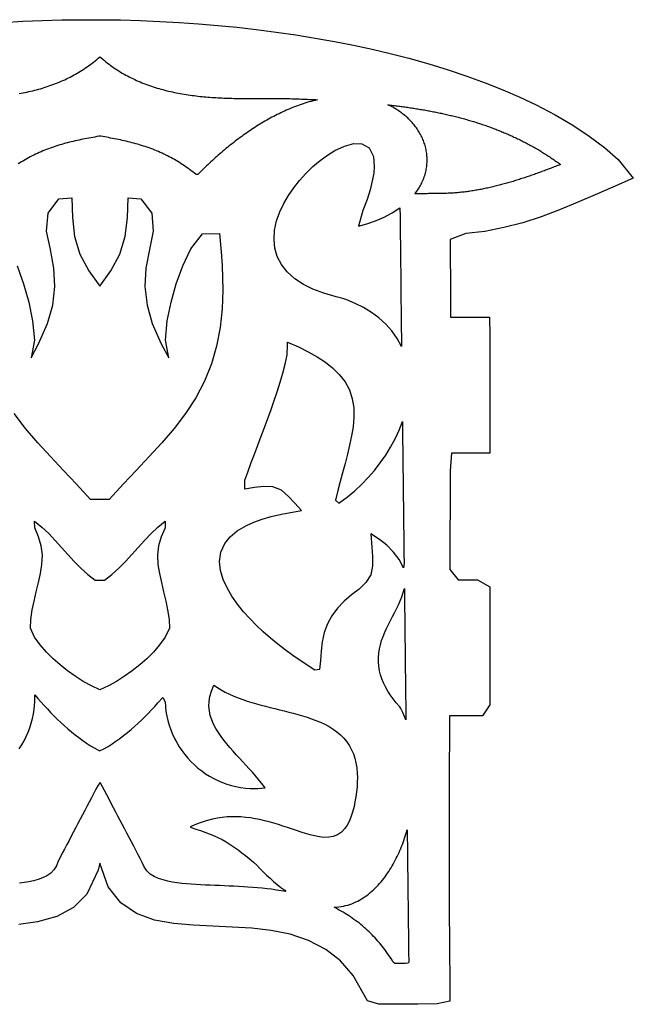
# Model space of a CAD drawing. Header units: metres. Extents: x -78 to 49, y -38 to 42.
# Tile 3 of 5: x -61 to -39, y 5 to 42. Entities that reach past the tile are written whole.
import ezdxf

# ---------------------------------------------------------------- set-up
doc = ezdxf.new("R2010")
doc.units = ezdxf.units.M

msp = doc.modelspace()

# ---------------------------------------------------------------- linework, layer by layer
at = {"layer": 'LAYER_1'}
for points in [[(-61.709834, 41.53627, 0), (-60.993229, 41.576452, 0), (-60.273839, 41.606424, 0), (-59.552409, 41.626225, 0), (-58.829685, 41.635896, 0), (-58.109465, 41.635501, 0), (-57.389856, 41.625149, 0), (-56.671172, 41.604884, 0), (-55.954148, 41.574744, 0), (-55.23952, 41.534769, 0), (-54.528021, 41.485, 0), (-53.820387, 41.425474, 0), (-53.117351, 41.356233, 0), (-52.406993, 41.275789, 0), (-51.67454, 41.181477, 0), (-50.949788, 41.076396, 0), (-50.23361, 40.960592, 0), (-49.52688, 40.834112, 0), (-48.830471, 40.697004, 0), (-48.145258, 40.549315, 0), (-47.472114, 40.391092, 0), (-46.793053, 40.217355, 0), (-46.06121, 40.012947, 0), (-45.348464, 39.795169, 0), (-44.656091, 39.56409, 0), (-43.985367, 39.319778, 0), (-43.337568, 39.062303, 0), (-42.713971, 38.791732, 0), (-42.10531, 38.502904, 0), (-41.413956, 38.139864, 0), (-40.764597, 37.757744, 0), (-40.159534, 37.356668, 0), (-39.601072, 36.93676, 0), (-39.091513, 36.498144, 0), (-38.535225, 35.806876, 0), (-39.285031, 35.484586, 0), (-39.938845, 35.198239, 0), (-40.594557, 34.915983, 0), (-41.255383, 34.645863, 0), (-41.923949, 34.396268, 0), (-42.602574, 34.175794, 0), (-43.292543, 33.993337, 0), (-43.992355, 33.857952, 0), (-44.700044, 33.777418, 0), (-45.275051, 33.559603, 0), (-45.267645, 32.843328, 0), (-45.261418, 32.12964, 0), (-45.257507, 31.416225, 0), (-45.25924, 30.70221, 0)], [(-61.124553, 38.919341, 0), (-61.051695, 38.933031, 0), (-60.97889, 38.946711, 0), (-60.907926, 38.960101, 0), (-60.836881, 38.976079, 0), (-60.764489, 38.992361, 0), (-60.692167, 39.008626, 0), (-60.622067, 39.024471, 0), (-60.55139, 39.043241, 0), (-60.479707, 39.062279, 0), (-60.408342, 39.081233, 0), (-60.337529, 39.100045, 0), (-60.268606, 39.121542, 0), (-60.197999, 39.143564, 0), (-60.127691, 39.165493, 0), (-60.057249, 39.187464, 0), (-59.989048, 39.211938, 0), (-59.920112, 39.23702, 0), (-59.850446, 39.262367, 0), (-59.779748, 39.28809, 0), (-59.715583, 39.314281, 0), (-59.646814, 39.343305, 0), (-59.578434, 39.372166, 0), (-59.511419, 39.400451, 0), (-59.446526, 39.430024, 0), (-59.379427, 39.462693, 0), (-59.312808, 39.495127, 0), (-59.245563, 39.527866, 0), (-59.183729, 39.559068, 0), (-59.118673, 39.595562, 0), (-59.053845, 39.631928, 0), (-58.989838, 39.667833, 0), (-58.925605, 39.703865, 0), (-58.864531, 39.742784, 0), (-58.802525, 39.782692, 0), (-58.740044, 39.822906, 0), (-58.678671, 39.862407, 0), (-58.619953, 39.902964, 0), (-58.56055, 39.946855, 0), (-58.500861, 39.990957, 0), (-58.441065, 40.035139, 0), (-58.383069, 40.07821, 0), (-58.32744, 40.125225, 0), (-58.27107, 40.172865, 0), (-58.214634, 40.220562, 0), (-58.157915, 40.268498, 0), (-58.102075, 40.229585, 0), (-58.045909, 40.182067, 0), (-57.989245, 40.134128, 0), (-57.931877, 40.085594, 0), (-57.877096, 40.043986, 0), (-57.816751, 39.999423, 0), (-57.757275, 39.955503, 0), (-57.697093, 39.911061, 0), (-57.640925, 39.871103, 0), (-57.577974, 39.830587, 0), (-57.515528, 39.790396, 0), (-57.453492, 39.750469, 0), (-57.390697, 39.710054, 0), (-57.329619, 39.67534, 0), (-57.264637, 39.638892, 0), (-57.199887, 39.602574, 0), (-57.135992, 39.566734, 0), (-57.072844, 39.533888, 0), (-57.006366, 39.501511, 0), (-56.939808, 39.469094, 0), (-56.872309, 39.43622, 0), (-56.809865, 39.406855, 0), (-56.740736, 39.377682, 0), (-56.672342, 39.348818, 0), (-56.604864, 39.320341, 0), (-56.53735, 39.292099, 0), (-56.468564, 39.267066, 0), (-56.399384, 39.24189, 0), (-56.329794, 39.216564, 0), (-56.260066, 39.191189, 0), (-56.192552, 39.169887, 0), (-56.121718, 39.147782, 0), (-56.050802, 39.125651, 0), (-55.979121, 39.103281, 0), (-55.912396, 39.085075, 0), (-55.840161, 39.065894, 0), (-55.768358, 39.046828, 0), (-55.696187, 39.027663, 0), (-55.628523, 39.011879, 0), (-55.555499, 38.995455, 0), (-55.483032, 38.979157, 0), (-55.410167, 38.962769, 0), (-55.341929, 38.949452, 0), (-55.268407, 38.935637, 0), (-55.19539, 38.921918, 0), (-55.121673, 38.908067, 0), (-55.053172, 38.897118, 0), (-54.979413, 38.885677, 0), (-54.906015, 38.874293, 0), (-54.832562, 38.862899, 0), (-54.762543, 38.853963, 0), (-54.688967, 38.844699, 0), (-54.615523, 38.835451, 0), (-54.545289, 38.826659, 0), (-54.470772, 38.819156, 0), (-54.397464, 38.811775, 0), (-54.324637, 38.804443, 0), (-54.25389, 38.797652, 0), (-54.17918, 38.791864, 0), (-54.105294, 38.786139, 0), (-54.030677, 38.780358, 0), (-53.959357, 38.775449, 0), (-53.886555, 38.771213, 0), (-53.812503, 38.766903, 0), (-53.738871, 38.762619, 0), (-53.667772, 38.759351, 0), (-53.593097, 38.756318, 0), (-53.518847, 38.753303, 0), (-53.446754, 38.750375, 0), (-53.373293, 38.748388, 0), (-53.29978, 38.746406, 0), (-53.226028, 38.744417, 0), (-53.154986, 38.742789, 0), (-53.08061, 38.74166, 0), (-53.006527, 38.740536, 0), (-52.933204, 38.739423, 0), (-52.861373, 38.738834, 0), (-52.786698, 38.738388, 0), (-52.712784, 38.737946, 0), (-52.64203, 38.737624, 0), (-52.567339, 38.737698, 0), (-52.493431, 38.73777, 0), (-52.41953, 38.737843, 0), (-52.348027, 38.738109, 0), (-52.273387, 38.738454, 0), (-52.199978, 38.738792, 0), (-52.12833, 38.739181, 0), (-52.053954, 38.739699, 0), (-51.979446, 38.740218, 0), (-51.908649, 38.740711, 0), (-51.833846, 38.741152, 0), (-51.760075, 38.741587, 0), (-51.686369, 38.742021, 0), (-51.614047, 38.742273, 0), (-51.540097, 38.742483, 0), (-51.464939, 38.742697, 0), (-51.394014, 38.740728, 0), (-51.320599, 38.738538, 0), (-51.247243, 38.736349, 0), (-51.173388, 38.734146, 0), (-51.099065, 38.731929, 0), (-51.026542, 38.729765, 0), (-50.957032, 38.727457, 0), (-50.882143, 38.724854, 0), (-50.808056, 38.722278, 0), (-50.733531, 38.719688, 0), (-50.659015, 38.717097, 0), (-50.584226, 38.714498, 0), (-50.515638, 38.711998, 0), (-50.442812, 38.709014, 0), (-50.368333, 38.705962, 0), (-50.293955, 38.702914, 0), (-50.219694, 38.699872, 0), (-50.144713, 38.696799, 0), (-50.1619, 38.689989, 0), (-50.236678, 38.672173, 0), (-50.31196, 38.653148, 0), (-50.38774, 38.632901, 0), (-50.464014, 38.61142, 0), (-50.540775, 38.588694, 0), (-50.61533, 38.565564, 0), (-50.68324, 38.543594, 0), (-50.751512, 38.520646, 0), (-50.820143, 38.496712, 0), (-50.889128, 38.471784, 0), (-50.958466, 38.445853, 0), (-51.028151, 38.418913, 0), (-51.098182, 38.390954, 0), (-51.164766, 38.363552, 0), (-51.230714, 38.335628, 0), (-51.296953, 38.306798, 0), (-51.363481, 38.277054, 0), (-51.430296, 38.246391, 0), (-51.497393, 38.214803, 0), (-51.564772, 38.182282, 0), (-51.632427, 38.148822, 0), (-51.696681, 38.1163, 0), (-51.760205, 38.083435, 0), (-51.823963, 38.04974, 0), (-51.887953, 38.015208, 0), (-51.952173, 37.979834, 0), (-52.016621, 37.943613, 0), (-52.081293, 37.906539, 0), (-52.146189, 37.868609, 0), (-52.210432, 37.83034, 0), (-52.271238, 37.793461, 0), (-52.332233, 37.755825, 0), (-52.393413, 37.717428, 0), (-52.454777, 37.678267, 0), (-52.516323, 37.638336, 0), (-52.578049, 37.597632, 0), (-52.639954, 37.556151, 0), (-52.702035, 37.513888, 0), (-52.764292, 37.470839, 0), (-52.822555, 37.429947, 0), (-52.880781, 37.388496, 0), (-52.939154, 37.346355, 0), (-52.997672, 37.303519, 0), (-53.056334, 37.259986, 0), (-53.115139, 37.215751, 0), (-53.174084, 37.170812, 0), (-53.23317, 37.125166, 0), (-53.292393, 37.078807, 0), (-53.351631, 37.031832, 0), (-53.406972, 36.987399, 0), (-53.46243, 36.942341, 0), (-53.518003, 36.896656, 0), (-53.573689, 36.850341, 0), (-53.629487, 36.803394, 0), (-53.685396, 36.755812, 0), (-53.741416, 36.707592, 0), (-53.797544, 36.658731, 0), (-53.85378, 36.609227, 0), (-53.910122, 36.559076, 0), (-53.965164, 36.509548, 0), (-54.017779, 36.46171, 0), (-54.070482, 36.413306, 0), (-54.123274, 36.364333, 0), (-54.176153, 36.31479, 0), (-54.229118, 36.264673, 0), (-54.282169, 36.213981, 0), (-54.335304, 36.162712, 0), (-54.388523, 36.110863, 0), (-54.441825, 36.058432, 0), (-54.495208, 36.005417, 0), (-54.548672, 35.951816, 0), (-54.618097, 35.941884, 0), (-54.678539, 35.99101, 0), (-54.738908, 36.038885, 0), (-54.799216, 36.08553, 0), (-54.859474, 36.130968, 0), (-54.919697, 36.17522, 0), (-54.979895, 36.218308, 0), (-55.041458, 36.2612, 0), (-55.1031, 36.302973, 0), (-55.164758, 36.343595, 0), (-55.226444, 36.38309, 0), (-55.288173, 36.421482, 0), (-55.349957, 36.458793, 0), (-55.412262, 36.495308, 0), (-55.476901, 36.532034, 0), (-55.541646, 36.567662, 0), (-55.606511, 36.602218, 0), (-55.671513, 36.635729, 0), (-55.736666, 36.668222, 0), (-55.801985, 36.699724, 0), (-55.868436, 36.730696, 0), (-55.935555, 36.760908, 0), (-56.002896, 36.79017, 0), (-56.070476, 36.818511, 0), (-56.138312, 36.845958, 0), (-56.206419, 36.872541, 0), (-56.274828, 36.898293, 0), (-56.343572, 36.923248, 0), (-56.412636, 36.947423, 0), (-56.482038, 36.970847, 0), (-56.551794, 36.993547, 0), (-56.621921, 37.015553, 0), (-56.692433, 37.036893, 0), (-56.762162, 37.057255, 0), (-56.832245, 37.077014, 0), (-56.902749, 37.096212, 0), (-56.973688, 37.114875, 0), (-57.045078, 37.133031, 0), (-57.116935, 37.150708, 0), (-57.188134, 37.167664, 0), (-57.25863, 37.183937, 0), (-57.329607, 37.199836, 0), (-57.401078, 37.215384, 0), (-57.473058, 37.230607, 0), (-57.54556, 37.245528, 0), (-57.618599, 37.260172, 0), (-57.689605, 37.274065, 0), (-57.760533, 37.28763, 0), (-57.83199, 37.301008, 0), (-57.903988, 37.31422, 0), (-57.976541, 37.327287, 0), (-58.04966, 37.340231, 0), (-58.123357, 37.353073, 0), (-58.197358, 37.350572, 0), (-58.270853, 37.337728, 0), (-58.343773, 37.324777, 0), (-58.416131, 37.3117, 0), (-58.487938, 37.298474, 0), (-58.559207, 37.285079, 0), (-58.629951, 37.271492, 0), (-58.702747, 37.257182, 0), (-58.775485, 37.242521, 0), (-58.847693, 37.22758, 0), (-58.919383, 37.212335, 0), (-58.99057, 37.19676, 0), (-59.061267, 37.180832, 0), (-59.13183, 37.164447, 0), (-59.203945, 37.147163, 0), (-59.275582, 37.129423, 0), (-59.346756, 37.111199, 0), (-59.417485, 37.092465, 0), (-59.487782, 37.073192, 0), (-59.557664, 37.053356, 0), (-59.628013, 37.032667, 0), (-59.698402, 37.01121, 0), (-59.768408, 36.989082, 0), (-59.838048, 36.966255, 0), (-59.907338, 36.9427, 0), (-59.976294, 36.918388, 0), (-60.044946, 36.893287, 0), (-60.113329, 36.86736, 0), (-60.181426, 36.840591, 0), (-60.249255, 36.81295, 0), (-60.316831, 36.784409, 0), (-60.384172, 36.75494, 0), (-60.451292, 36.724514, 0), (-60.516957, 36.6937, 0), (-60.58238, 36.661941, 0), (-60.647638, 36.629182, 0), (-60.712747, 36.595394, 0), (-60.777722, 36.560552, 0), (-60.84258, 36.524629, 0), (-60.906103, 36.488312, 0), (-60.968158, 36.451731, 0), (-61.030147, 36.414082, 0), (-61.092082, 36.37534, 0), (-61.153977, 36.335482, 0)], [(-47.56349, 38.50836, 0), (-47.515343, 38.503117, 0), (-47.466567, 38.497806, 0), (-47.420473, 38.492362, 0), (-47.371314, 38.48619, 0), (-47.322903, 38.480111, 0), (-47.274483, 38.474032, 0), (-47.225437, 38.467873, 0), (-47.176971, 38.461788, 0), (-47.12739, 38.455562, 0), (-47.078366, 38.449407, 0), (-47.033929, 38.443822, 0), (-46.987331, 38.43711, 0), (-46.938332, 38.430051, 0), (-46.888891, 38.422928, 0), (-46.840621, 38.415975, 0), (-46.791633, 38.408918, 0), (-46.74334, 38.401961, 0), (-46.695317, 38.395042, 0), (-46.647166, 38.388106, 0), (-46.601984, 38.381034, 0), (-46.553041, 38.372994, 0), (-46.504504, 38.365021, 0), (-46.456531, 38.35714, 0), (-46.407708, 38.34912, 0), (-46.359851, 38.341258, 0), (-46.310455, 38.333144, 0), (-46.261303, 38.325069, 0), (-46.218513, 38.317719, 0), (-46.169029, 38.308488, 0), (-46.122041, 38.299722, 0), (-46.073492, 38.290666, 0), (-46.025101, 38.281639, 0), (-45.976862, 38.27264, 0), (-45.927847, 38.263496, 0), (-45.879086, 38.2544, 0), (-45.837963, 38.246597, 0), (-45.788329, 38.236155, 0), (-45.740506, 38.226094, 0), (-45.691915, 38.215871, 0), (-45.643948, 38.20578, 0), (-45.595684, 38.195626, 0), (-45.547065, 38.185398, 0), (-45.498782, 38.17524, 0), (-45.457121, 38.166371, 0), (-45.408389, 38.15484, 0), (-45.360584, 38.143529, 0), (-45.312227, 38.132087, 0), (-45.264575, 38.120812, 0), (-45.216552, 38.10945, 0), (-45.168203, 38.09801, 0), (-45.120047, 38.086616, 0), (-45.079049, 38.076729, 0), (-45.030033, 38.063779, 0), (-44.982781, 38.051296, 0), (-44.934834, 38.038628, 0), (-44.887415, 38.0261, 0), (-44.839843, 38.013532, 0), (-44.79167, 38.000805, 0), (-44.743593, 37.988103, 0), (-44.701628, 37.976527, 0), (-44.653444, 37.962328, 0), (-44.607428, 37.948768, 0), (-44.560134, 37.934832, 0), (-44.512851, 37.920898, 0), (-44.466169, 37.907142, 0), (-44.418339, 37.893047, 0), (-44.371521, 37.879251, 0), (-44.3284, 37.865627, 0), (-44.281546, 37.850306, 0), (-44.234898, 37.835053, 0), (-44.188618, 37.81992, 0), (-44.141561, 37.804533, 0), (-44.09552, 37.789478, 0), (-44.049353, 37.774382, 0), (-44.00219, 37.75896, 0), (-43.960212, 37.74379, 0), (-43.913449, 37.726891, 0), (-43.866675, 37.709988, 0), (-43.820832, 37.693421, 0), (-43.774281, 37.676599, 0), (-43.727709, 37.659769, 0), (-43.681034, 37.642901, 0), (-43.640948, 37.627935, 0), (-43.593972, 37.609224, 0), (-43.548856, 37.591255, 0), (-43.502923, 37.572959, 0), (-43.457229, 37.554759, 0), (-43.411938, 37.53672, 0), (-43.365696, 37.518301, 0), (-43.321286, 37.500613, 0), (-43.279137, 37.482522, 0), (-43.233748, 37.462643, 0), (-43.188402, 37.442783, 0), (-43.14396, 37.423319, 0), (-43.098576, 37.403442, 0), (-43.05373, 37.383801, 0), (-43.008999, 37.36421, 0), (-42.968895, 37.346357, 0), (-42.923866, 37.324775, 0), (-42.879406, 37.303465, 0), (-42.834646, 37.282012, 0), (-42.790618, 37.260909, 0), (-42.746108, 37.239576, 0), (-42.7012, 37.218051, 0), (-42.657021, 37.196877, 0), (-42.616719, 37.176302, 0), (-42.573178, 37.153495, 0), (-42.530207, 37.130987, 0), (-42.486793, 37.108247, 0), (-42.442991, 37.085304, 0), (-42.400268, 37.062926, 0), (-42.357138, 37.040335, 0), (-42.315909, 37.01858, 0), (-42.274354, 36.994866, 0), (-42.231186, 36.970231, 0), (-42.188036, 36.945607, 0), (-42.145714, 36.921455, 0), (-42.102667, 36.89689, 0), (-42.05963, 36.87233, 0), (-42.016366, 36.84764, 0), (-41.978956, 36.825309, 0), (-41.936858, 36.799162, 0), (-41.895645, 36.773565, 0), (-41.853601, 36.747453, 0), (-41.811965, 36.721593, 0), (-41.770348, 36.695745, 0), (-41.728027, 36.66946, 0), (-41.68787, 36.644519, 0), (-41.649171, 36.618757, 0), (-41.608027, 36.591049, 0), (-41.567657, 36.563863, 0), (-41.526985, 36.536473, 0), (-41.486007, 36.508876, 0), (-41.446292, 36.482131, 0), (-41.405277, 36.454509, 0), (-41.366761, 36.42841, 0), (-41.326957, 36.399375, 0), (-41.28725, 36.370412, 0), (-41.247696, 36.34156, 0), (-41.216649, 36.31389, 0), (-41.262756, 36.295589, 0), (-41.308637, 36.277378, 0), (-41.353489, 36.259576, 0), (-41.398077, 36.242256, 0), (-41.443985, 36.224437, 0), (-41.489762, 36.206669, 0), (-41.535836, 36.188786, 0), (-41.578422, 36.17237, 0), (-41.624892, 36.154751, 0), (-41.670878, 36.137315, 0), (-41.7169, 36.119866, 0), (-41.763163, 36.102325, 0), (-41.806153, 36.086324, 0), (-41.852462, 36.069231, 0), (-41.898538, 36.052224, 0), (-41.944775, 36.035158, 0), (-41.989539, 36.018669, 0), (-42.035247, 36.002313, 0), (-42.081205, 35.985869, 0), (-42.127576, 35.969276, 0), (-42.173582, 35.952814, 0), (-42.218373, 35.937059, 0), (-42.263952, 35.921307, 0), (-42.310536, 35.905208, 0), (-42.356654, 35.88927, 0), (-42.403041, 35.873239, 0), (-42.447498, 35.858417, 0), (-42.494552, 35.842763, 0), (-42.541066, 35.827288, 0), (-42.588038, 35.811661, 0), (-42.631966, 35.797297, 0), (-42.678779, 35.782384, 0), (-42.725689, 35.76744, 0), (-42.772344, 35.752578, 0), (-42.819302, 35.737618, 0), (-42.863729, 35.724096, 0), (-42.911184, 35.709693, 0), (-42.95814, 35.695442, 0), (-43.005417, 35.681093, 0), (-43.050513, 35.667773, 0), (-43.097049, 35.654429, 0), (-43.144397, 35.640852, 0), (-43.191152, 35.627445, 0), (-43.236494, 35.614473, 0), (-43.284142, 35.601603, 0), (-43.331588, 35.588789, 0), (-43.37917, 35.575937, 0), (-43.425467, 35.563433, 0), (-43.471585, 35.551545, 0), (-43.519215, 35.539539, 0), (-43.56678, 35.527548, 0), (-43.615083, 35.515372, 0), (-43.659518, 35.504474, 0), (-43.708012, 35.49319, 0), (-43.755879, 35.482052, 0), (-43.803453, 35.470982, 0), (-43.849015, 35.460426, 0), (-43.897462, 35.450124, 0), (-43.945547, 35.4399, 0), (-43.993786, 35.429642, 0), (-44.042396, 35.419306, 0), (-44.087258, 35.410564, 0), (-44.135833, 35.401235, 0), (-44.184111, 35.391963, 0), (-44.232388, 35.382691, 0), (-44.278766, 35.374469, 0), (-44.326867, 35.366327, 0), (-44.375227, 35.358141, 0), (-44.424423, 35.349814, 0), (-44.470416, 35.342564, 0), (-44.518773, 35.335493, 0), (-44.567441, 35.328376, 0), (-44.616318, 35.321229, 0), (-44.662075, 35.314971, 0), (-44.711411, 35.308971, 0), (-44.760208, 35.303037, 0), (-44.808656, 35.297145, 0), (-44.855021, 35.291873, 0), (-44.90464, 35.287064, 0), (-44.953503, 35.282328, 0), (-45.001682, 35.277659, 0), (-45.048617, 35.273479, 0), (-45.098315, 35.269978, 0), (-45.14726, 35.26653, 0), (-45.195639, 35.263122, 0), (-45.242563, 35.260243, 0), (-45.292319, 35.258103, 0), (-45.341376, 35.255994, 0), (-45.390319, 35.253889, 0), (-45.426334, 35.252586, 0), (-45.481413, 35.251793, 0), (-45.527017, 35.251137, 0), (-45.582326, 35.250341, 0), (-45.628757, 35.249672, 0), (-45.675989, 35.248992, 0), (-45.726175, 35.24827, 0), (-45.778263, 35.24752, 0), (-45.82545, 35.24684, 0), (-45.87377, 35.246145, 0), (-45.922893, 35.245438, 0), (-45.972489, 35.244723, 0), (-46.022067, 35.24401, 0), (-46.071397, 35.2433, 0), (-46.120221, 35.242597, 0), (-46.168212, 35.241906, 0), (-46.217254, 35.2412, 0), (-46.268772, 35.240458, 0), (-46.317857, 35.239751, 0), (-46.364027, 35.239087, 0), (-46.415004, 35.238353, 0), (-46.46715, 35.237602, 0), (-46.510134, 35.236983, 0), (-46.565773, 35.236182, 0), (-46.556408, 35.254412, 0), (-46.525109, 35.295581, 0), (-46.495018, 35.337044, 0), (-46.466132, 35.378788, 0), (-46.438445, 35.420801, 0), (-46.41195, 35.46307, 0), (-46.386644, 35.505583, 0), (-46.362519, 35.548326, 0), (-46.339571, 35.591287, 0), (-46.317794, 35.634454, 0), (-46.296948, 35.678323, 0), (-46.276621, 35.723926, 0), (-46.257559, 35.769711, 0), (-46.239757, 35.815666, 0), (-46.223209, 35.861774, 0), (-46.207907, 35.908021, 0), (-46.193846, 35.954394, 0), (-46.18102, 36.000877, 0), (-46.169421, 36.047456, 0), (-46.159044, 36.094116, 0), (-46.149797, 36.141312, 0), (-46.141587, 36.189817, 0), (-46.134669, 36.238361, 0), (-46.129037, 36.28693, 0), (-46.124684, 36.335506, 0), (-46.121603, 36.384073, 0), (-46.119785, 36.432616, 0), (-46.119226, 36.481118, 0), (-46.119916, 36.529563, 0), (-46.12185, 36.577935, 0), (-46.125031, 36.626348, 0), (-46.129455, 36.674725, 0), (-46.135111, 36.722979, 0), (-46.141992, 36.771094, 0), (-46.150092, 36.819054, 0), (-46.159402, 36.866841, 0), (-46.169916, 36.91444, 0), (-46.181627, 36.961835, 0), (-46.194528, 37.009008, 0), (-46.20859, 37.055878, 0), (-46.223519, 37.101598, 0), (-46.239569, 37.147059, 0), (-46.256733, 37.192247, 0), (-46.275004, 37.237145, 0), (-46.294375, 37.281738, 0), (-46.31484, 37.32601, 0), (-46.336392, 37.369947, 0), (-46.359024, 37.413534, 0), (-46.38273, 37.456753, 0), (-46.407229, 37.499128, 0), (-46.432048, 37.539965, 0), (-46.457842, 37.58042, 0), (-46.484605, 37.620481, 0), (-46.512332, 37.660133, 0), (-46.541016, 37.699363, 0), (-46.570651, 37.738158, 0), (-46.601231, 37.776503, 0), (-46.632751, 37.814385, 0), (-46.665204, 37.85179, 0), (-46.698391, 37.888494, 0), (-46.730934, 37.923082, 0), (-46.764303, 37.957203, 0), (-46.798492, 37.990846, 0), (-46.833497, 38.023999, 0), (-46.869312, 38.056651, 0), (-46.905933, 38.088791, 0), (-46.943353, 38.120405, 0), (-46.981569, 38.151483, 0), (-47.020575, 38.182013, 0), (-47.060366, 38.211982, 0), (-47.099942, 38.240674, 0), (-47.138748, 38.267776, 0), (-47.178233, 38.294355, 0), (-47.218394, 38.320399, 0), (-47.259226, 38.3459, 0), (-47.300725, 38.370847, 0), (-47.342887, 38.39523, 0), (-47.385707, 38.419041, 0), (-47.429182, 38.442269, 0), (-47.473307, 38.464905, 0), (-47.518078, 38.486938, 0), (-47.56349, 38.50836, 0)], [(-47.11869, 34.72066, 0), (-47.114842, 34.385293, 0), (-47.110929, 34.0442, 0), (-47.106999, 33.701646, 0), (-47.103073, 33.359442, 0), (-47.099068, 33.01035, 0), (-47.095319, 32.685932, 0), (-47.091357, 32.345574, 0), (-47.087336, 32.000249, 0), (-47.083491, 31.670293, 0), (-47.079488, 31.327001, 0), (-47.075562, 30.990265, 0), (-47.071595, 30.650464, 0), (-47.067573, 30.305948, 0), (-47.063709, 29.972862, 0), (-47.059756, 29.630713, 0), (-47.220707, 29.921718, 0), (-47.415901, 30.198598, 0), (-47.641217, 30.451578, 0), (-47.89236, 30.679041, 0), (-48.164946, 30.880732, 0), (-48.45509, 31.057491, 0), (-48.759749, 31.210867, 0), (-49.070554, 31.340353, 0), (-49.221489, 31.394949, 0), (-49.458952, 31.455305, 0), (-49.918393, 31.586379, 0), (-50.31959, 31.738598, 0), (-50.665169, 31.910116, 0), (-50.978623, 32.114648, 0), (-51.263921, 32.368526, 0), (-51.478816, 32.64219, 0), (-51.628135, 32.932244, 0), (-51.716703, 33.235293, 0), (-51.749601, 33.564077, 0), (-51.726258, 33.900002, 0), (-51.652212, 34.23865, 0), (-51.533087, 34.576062, 0), (-51.388195, 34.882597, 0), (-51.217873, 35.175805, 0), (-51.023722, 35.458871, 0), (-50.809893, 35.728875, 0), (-50.576858, 35.986717, 0), (-50.317473, 36.238375, 0), (-50.050172, 36.464483, 0), (-49.780118, 36.661408, 0), (-49.512475, 36.825517, 0), (-49.152617, 36.992867, 0), (-48.814488, 37.08023, 0), (-48.521537, 37.072356, 0), (-48.253809, 36.925471, 0), (-48.094202, 36.607952, 0), (-48.063536, 36.24611, 0), (-48.084162, 35.996935, 0), (-48.133992, 35.711387, 0), (-48.214898, 35.388147, 0), (-48.328753, 35.025898, 0), (-48.47743, 34.623322, 0), (-48.641614, 34.046145, 0), (-48.334481, 34.133378, 0), (-48.014633, 34.244993, 0), (-47.702503, 34.378781, 0), (-47.402532, 34.536577, 0), (-47.11869, 34.72066, 0)], [(-58.15314, 31.84211, 0), (-57.746898, 32.410681, 0), (-57.416731, 33.017273, 0), (-57.218306, 33.671618, 0), (-57.143501, 34.361326, 0), (-57.116541, 35.084635, 0), (-56.645957, 35.053701, 0), (-56.245818, 34.529683, 0), (-56.188023, 33.862701, 0), (-56.332208, 33.185783, 0), (-56.46384, 32.510535, 0), (-56.49997, 31.83009, 0), (-56.418314, 31.143521, 0), (-56.229016, 30.47701, 0), (-55.894239, 29.718491, 0), (-55.622921, 29.208798, 0), (-55.743121, 29.862781, 0), (-55.673506, 30.567228, 0), (-55.534701, 31.251363, 0), (-55.346519, 31.923122, 0), (-55.10645, 32.58634, 0), (-54.806181, 33.212114, 0), (-54.383733, 33.764191, 0), (-53.755469, 33.77314, 0), (-53.689267, 33.109234, 0), (-53.652482, 32.601733, 0), (-53.627071, 31.690973, 0), (-53.65372, 31.004677, 0), (-53.727025, 30.328648, 0), (-53.858842, 29.642989, 0), (-54.048719, 28.990248, 0), (-54.308041, 28.347206, 0), (-54.62742, 27.74002, 0), (-55.003874, 27.160675, 0), (-55.420743, 26.614569, 0), (-55.873673, 26.084977, 0), (-56.335294, 25.581498, 0), (-56.814674, 25.074637, 0), (-57.284059, 24.577868, 0), (-57.806297, 24.008896, 0), (-58.499983, 24.008896, 0), (-59.022221, 24.577868, 0), (-59.491606, 25.074637, 0), (-59.970986, 25.581498, 0), (-60.432607, 26.084977, 0), (-60.885537, 26.614569, 0), (-61.302406, 27.160675, 0)], [(-61.19983, 32.58634, 0), (-60.959761, 31.923122, 0), (-60.771579, 31.251363, 0), (-60.632774, 30.567228, 0), (-60.563159, 29.862781, 0), (-60.683359, 29.208798, 0), (-60.412041, 29.718491, 0), (-60.077264, 30.47701, 0), (-59.887966, 31.143521, 0), (-59.80631, 31.83009, 0), (-59.84244, 32.510535, 0), (-59.974072, 33.185783, 0), (-60.118257, 33.862701, 0), (-60.060462, 34.529683, 0), (-59.660323, 35.053701, 0), (-59.189739, 35.084635, 0), (-59.162779, 34.361326, 0), (-59.087974, 33.671618, 0), (-58.889549, 33.017273, 0), (-58.559382, 32.410681, 0), (-58.15314, 31.84211, 0)], [(-45.25924, 30.70221, 0), (-44.545785, 30.70221, 0), (-43.819281, 30.70221, 0), (-43.81514, 30.027162, 0), (-43.81514, 29.306925, 0), (-43.81514, 28.583736, 0), (-43.81514, 27.857353, 0), (-43.81514, 27.14212, 0), (-43.81514, 26.435668, 0), (-43.81514, 25.702485, 0), (-44.508059, 25.70221, 0), (-45.224799, 25.70221, 0), (-45.272793, 25.057925, 0), (-45.274538, 24.33402, 0), (-45.276279, 23.611381, 0), (-45.27803, 22.884945, 0), (-45.279776, 22.160393, 0), (-45.281537, 21.429839, 0), (-44.981363, 21.05521, 0), (-44.262732, 21.05521, 0), (-43.81514, 20.799078, 0), (-43.81514, 20.075359, 0), (-43.81514, 19.360296, 0), (-43.81514, 18.644829, 0), (-43.81514, 17.917914, 0), (-43.81514, 17.193435, 0), (-43.81514, 16.463527, 0), (-44.084711, 16.05521, 0), (-44.80349, 16.05521, 0), (-45.296737, 16.05521, 0), (-45.301004, 15.090244, 0), (-45.303686, 14.376414, 0), (-45.305895, 13.662834, 0), (-45.307568, 12.949018, 0), (-45.308641, 12.235409, 0), (-45.309054, 11.521626, 0), (-45.308742, 10.80797, 0), (-45.307644, 10.094238, 0), (-45.305698, 9.380517, 0), (-45.302845, 8.666857, 0), (-45.299022, 7.953056, 0), (-45.294171, 7.23949, 0), (-45.28823, 6.525597, 0), (-45.278418, 5.56536, 0), (-45.748058, 5.465939, 0), (-46.461657, 5.461834, 0), (-47.175752, 5.456784, 0), (-47.890142, 5.453002, 0), (-48.309511, 5.578692, 0), (-48.833383, 6.512021, 0), (-49.303405, 7.046738, 0), (-49.847629, 7.471141, 0), (-50.482628, 7.801238, 0), (-51.159382, 8.025939, 0), (-51.85606, 8.166762, 0), (-52.57104, 8.248989, 0), (-53.288051, 8.293448, 0), (-53.999583, 8.32144, 0), (-54.726563, 8.355599, 0), (-55.431704, 8.419349, 0), (-56.143734, 8.550517, 0), (-56.805624, 8.788343, 0), (-57.384349, 9.179621, 0), (-57.843366, 9.772797, 0), (-58.15314, 10.63931, 0), (-58.218701, 10.377208, 0), (-58.635017, 9.501156, 0), (-59.125815, 9.012608, 0), (-59.741845, 8.683456, 0), (-60.442494, 8.487805, 0), (-61.135544, 8.390323, 0)], [(-47.02749, 26.86841, 0), (-47.023522, 26.526909, 0), (-47.019459, 26.175228, 0), (-47.015378, 25.822104, 0), (-47.011429, 25.484498, 0), (-47.007335, 25.135577, 0), (-47.003334, 24.794572, 0), (-46.999212, 24.443424, 0), (-46.995119, 24.094833, 0), (-46.991107, 23.753226, 0), (-46.986976, 23.40147, 0), (-46.98299, 23.061435, 0), (-46.978932, 22.710998, 0), (-46.974866, 22.359786, 0), (-46.970889, 22.019599, 0), (-46.966764, 21.66877, 0), (-46.991646, 21.489276, 0), (-47.143714, 21.800436, 0), (-47.351435, 22.074196, 0), (-47.59863, 22.320493, 0), (-47.864697, 22.538325, 0), (-48.190635, 22.745873, 0), (-48.155171, 22.250562, 0), (-48.127672, 21.907359, 0), (-48.121393, 21.564883, 0), (-48.191686, 21.232232, 0), (-48.374381, 20.947835, 0), (-48.622379, 20.71186, 0), (-48.904755, 20.495349, 0), (-49.172219, 20.265411, 0), (-49.413115, 20.007506, 0), (-49.620616, 19.73325, 0), (-49.787301, 19.43351, 0), (-49.903831, 19.110702, 0), (-49.97461, 18.774196, 0), (-50.016213, 18.432299, 0), (-50.045406, 18.088063, 0), (-50.071666, 17.761972, 0), (-50.246689, 17.732934, 0), (-50.717188, 18.033355, 0), (-51.056505, 18.267544, 0), (-51.33804, 18.474045, 0), (-51.612121, 18.686867, 0), (-51.877103, 18.905136, 0), (-52.143929, 19.139395, 0), (-52.400955, 19.381571, 0), (-52.64176, 19.62685, 0), (-52.865765, 19.875826, 0), (-53.096516, 20.16148, 0), (-53.297435, 20.446794, 0), (-53.465473, 20.730148, 0), (-53.61756, 21.060421, 0), (-53.716573, 21.393464, 0), (-53.751066, 21.722671, 0), (-53.704044, 22.067059, 0), (-53.560486, 22.389367, 0), (-53.363173, 22.636307, 0), (-53.102249, 22.854362, 0), (-52.76735, 23.051549, 0), (-52.487189, 23.175881, 0), (-52.186045, 23.282467, 0), (-51.848507, 23.37777, 0), (-51.473433, 23.461185, 0), (-50.735493, 23.601594, 0), (-50.97826, 23.864412, 0), (-51.213285, 24.116782, 0), (-51.472599, 24.345162, 0), (-51.787337, 24.473408, 0), (-52.124526, 24.48343, 0), (-52.467711, 24.443323, 0), (-52.817915, 24.384874, 0), (-52.827665, 24.709217, 0), (-52.717703, 25.008146, 0), (-52.585152, 25.360005, 0), (-52.468109, 25.668468, 0), (-52.343239, 25.997973, 0), (-52.218467, 26.329456, 0), (-52.098051, 26.652995, 0), (-51.977785, 26.981258, 0), (-51.858699, 27.313249, 0), (-51.74349, 27.643509, 0), (-51.63501, 27.966022, 0), (-51.524628, 28.311514, 0), (-51.426991, 28.641341, 0), (-51.337768, 28.982857, 0), (-51.269283, 29.323906, 0), (-51.253612, 29.684813, 0), (-51.248952, 29.78691, 0), (-50.849778, 29.610446, 0), (-50.492868, 29.433348, 0), (-50.162881, 29.246816, 0), (-49.859733, 29.047349, 0), (-49.600825, 28.844555, 0), (-49.35172, 28.603079, 0), (-49.138708, 28.330076, 0), (-48.978372, 28.035242, 0), (-48.869415, 27.706585, 0), (-48.817674, 27.368358, 0), (-48.812556, 27.026246, 0), (-48.843571, 26.674743, 0), (-48.896764, 26.343531, 0), (-48.969971, 25.994568, 0), (-49.049638, 25.664668, 0), (-49.135747, 25.332563, 0), (-49.228761, 24.984459, 0), (-49.315339, 24.660451, 0), (-49.402023, 24.328802, 0), (-49.488713, 23.983102, 0), (-49.364591, 23.874177, 0), (-49.045486, 24.106588, 0), (-48.77822, 24.327259, 0), (-48.523463, 24.56249, 0), (-48.281975, 24.811181, 0), (-48.054402, 25.072442, 0), (-47.840989, 25.346104, 0), (-47.643213, 25.630649, 0), (-47.461846, 25.925597, 0), (-47.297372, 26.23153, 0), (-47.152066, 26.546149, 0), (-47.02749, 26.86841, 0)], [(-58.15374, 17.00426, 0), (-58.463965, 17.150533, 0), (-58.76732, 17.319412, 0), (-59.060987, 17.505947, 0), (-59.343149, 17.70679, 0), (-59.616003, 17.922861, 0), (-59.875278, 18.151546, 0), (-60.121002, 18.395491, 0), (-60.350774, 18.659221, 0), (-60.552186, 18.943132, 0), (-60.710608, 19.274252, 0), (-60.69776, 19.590872, 0), (-60.640281, 19.944425, 0), (-60.57593, 20.272039, 0), (-60.498384, 20.615215, 0), (-60.417097, 20.949695, 0), (-60.340662, 21.280572, 0), (-60.283551, 21.620141, 0), (-60.269512, 21.96441, 0), (-60.312405, 22.301138, 0), (-60.407077, 22.627877, 0), (-60.550191, 22.965584, 0), (-60.558107, 23.201982, 0), (-60.283588, 22.986396, 0), (-60.033915, 22.751224, 0), (-59.793967, 22.500974, 0), (-59.559713, 22.243415, 0), (-59.328613, 21.985565, 0), (-59.093714, 21.728759, 0), (-58.851501, 21.4792, 0), (-58.597986, 21.245357, 0), (-58.324349, 21.037302, 0), (-57.981931, 21.037302, 0), (-57.708294, 21.245357, 0), (-57.454779, 21.4792, 0), (-57.212566, 21.728759, 0), (-56.977667, 21.985565, 0), (-56.746567, 22.243415, 0), (-56.512313, 22.500974, 0), (-56.272365, 22.751224, 0), (-56.022692, 22.986396, 0), (-55.748173, 23.201982, 0), (-55.756089, 22.965584, 0), (-55.899203, 22.627877, 0), (-55.993875, 22.301138, 0), (-56.036768, 21.96441, 0), (-56.022729, 21.620141, 0), (-55.965618, 21.280572, 0), (-55.889183, 20.949695, 0), (-55.807896, 20.615215, 0), (-55.73035, 20.272039, 0), (-55.665999, 19.944425, 0), (-55.60852, 19.590872, 0), (-55.595672, 19.274252, 0), (-55.754094, 18.943132, 0), (-55.955506, 18.659221, 0), (-56.185278, 18.395491, 0), (-56.431002, 18.151546, 0), (-56.690277, 17.922861, 0), (-56.963131, 17.70679, 0), (-57.245293, 17.505947, 0), (-57.53896, 17.319412, 0), (-57.842315, 17.150533, 0), (-58.15254, 17.00426, 0)], [(-46.95579, 20.73666, 0), (-46.953906, 20.575262, 0), (-46.952048, 20.416492, 0), (-46.950177, 20.257345, 0), (-46.948254, 20.093799, 0), (-46.946331, 19.930238, 0), (-46.944405, 19.766484, 0), (-46.942524, 19.606494, 0), (-46.940753, 19.453834, 0), (-46.938852, 19.289745, 0), (-46.936971, 19.127411, 0), (-46.935089, 18.964921, 0), (-46.933233, 18.804741, 0), (-46.931393, 18.646826, 0), (-46.9295, 18.485718, 0), (-46.927586, 18.322897, 0), (-46.925673, 18.160073, 0), (-46.923749, 17.996407, 0), (-46.921908, 17.839755, 0), (-46.920083, 17.684602, 0), (-46.918241, 17.52794, 0), (-46.916268, 17.36025, 0), (-46.914384, 17.200058, 0), (-46.912446, 17.035238, 0), (-46.910544, 16.873595, 0), (-46.908623, 16.710241, 0), (-46.906705, 16.547193, 0), (-46.90477, 16.382608, 0), (-46.902956, 16.228407, 0), (-46.901105, 16.070906, 0), (-46.899221, 15.90785, 0), (-46.951583, 16.028014, 0), (-47.014936, 16.175947, 0), (-47.084176, 16.321232, 0), (-47.121818, 16.38554, 0), (-47.252255, 16.534818, 0), (-47.369222, 16.681177, 0), (-47.473232, 16.824702, 0), (-47.564802, 16.96548, 0), (-47.651385, 17.116527, 0), (-47.725487, 17.266994, 0), (-47.78622, 17.414395, 0), (-47.834297, 17.558847, 0), (-47.873001, 17.71252, 0), (-47.900131, 17.875741, 0), (-47.912898, 18.035399, 0), (-47.912467, 18.191688, 0), (-47.899085, 18.352393, 0), (-47.873387, 18.511833, 0), (-47.836864, 18.66814, 0), (-47.790831, 18.821816, 0), (-47.736534, 18.97339, 0), (-47.675557, 19.122503, 0), (-47.609328, 19.269392, 0), (-47.538893, 19.415058, 0), (-47.465979, 19.559078, 0), (-47.392098, 19.701567, 0), (-47.317588, 19.844924, 0), (-47.243675, 19.990051, 0), (-47.173481, 20.134324, 0), (-47.108168, 20.279065, 0), (-47.046914, 20.431526, 0), (-46.995474, 20.58395, 0), (-46.95579, 20.73666, 0)], [(-61.122561, 14.837566, 0), (-61.028375, 14.984702, 0), (-60.941902, 15.136534, 0), (-60.863384, 15.292681, 0), (-60.79304, 15.452796, 0), (-60.731101, 15.616493, 0), (-60.678048, 15.782497, 0), (-60.633719, 15.951394, 0), (-60.598326, 16.122843, 0), (-60.571588, 16.300549, 0), (-60.550215, 16.563791, 0), (-60.547898, 16.821427, 0), (-60.436098, 16.694391, 0), (-60.3191, 16.56316, 0), (-60.203649, 16.435787, 0), (-60.083803, 16.306224, 0), (-59.964451, 16.180306, 0), (-59.842474, 16.055225, 0), (-59.718723, 15.932403, 0), (-59.592996, 15.81211, 0), (-59.464443, 15.693994, 0), (-59.333702, 15.579031, 0), (-59.20023, 15.467037, 0), (-59.063561, 15.357875, 0), (-58.925512, 15.253073, 0), (-58.783006, 15.150361, 0), (-58.640441, 15.052827, 0), (-58.493512, 14.957381, 0), (-58.335977, 14.860301, 0), (-58.167456, 14.761924, 0), (-58.002386, 14.841153, 0), (-57.85214, 14.932627, 0), (-57.70741, 15.025318, 0), (-57.56117, 15.123941, 0), (-57.419756, 15.224433, 0), (-57.279922, 15.329101, 0), (-57.143009, 15.436973, 0), (-57.008945, 15.547981, 0), (-56.877202, 15.662381, 0), (-56.748232, 15.779504, 0), (-56.62178, 15.899201, 0), (-56.496932, 16.021932, 0), (-56.375463, 16.145436, 0), (-56.253976, 16.272673, 0), (-56.13637, 16.39902, 0), (-56.018344, 16.528554, 0), (-55.836221, 16.732827, 0), (-55.756231, 16.567987, 0), (-55.744633, 16.392673, 0), (-55.723668, 16.21902, 0), (-55.693547, 16.047363, 0), (-55.654335, 15.87748, 0), (-55.605966, 15.709128, 0), (-55.548899, 15.543845, 0), (-55.483351, 15.381974, 0), (-55.409472, 15.223729, 0), (-55.327395, 15.069349, 0), (-55.237449, 14.919441, 0), (-55.139856, 14.774354, 0), (-55.034957, 14.634592, 0), (-54.92308, 14.50058, 0), (-54.804253, 14.372395, 0), (-54.678691, 14.250383, 0), (-54.547156, 14.135338, 0), (-54.41022, 14.027731, 0), (-54.26732, 13.927183, 0), (-54.118665, 13.834027, 0), (-53.965778, 13.74928, 0), (-53.809843, 13.673454, 0), (-53.649001, 13.605651, 0), (-53.48345, 13.546183, 0), (-53.315281, 13.495875, 0), (-53.148089, 13.455438, 0), (-52.977095, 13.423525, 0), (-52.802473, 13.400412, 0), (-52.624397, 13.386375, 0), (-52.338814, 13.383296, 0), (-52.072802, 13.414139, 0), (-52.204275, 13.583581, 0), (-52.314959, 13.718228, 0), (-52.428664, 13.850906, 0), (-52.544614, 13.981819, 0), (-52.662542, 14.111726, 0), (-52.78142, 14.240536, 0), (-52.900207, 14.368178, 0), (-53.018496, 14.495271, 0), (-53.138742, 14.625584, 0), (-53.25632, 14.75532, 0), (-53.370352, 14.884711, 0), (-53.484374, 15.019315, 0), (-53.594965, 15.157076, 0), (-53.698455, 15.295253, 0), (-53.796761, 15.438691, 0), (-53.889256, 15.590278, 0), (-53.969552, 15.743368, 0), (-54.037798, 15.902238, 0), (-54.091996, 16.069477, 0), (-54.127713, 16.239647, 0), (-54.143254, 16.410483, 0), (-54.137952, 16.582987, 0), (-54.110604, 16.759457, 0), (-54.052103, 16.961903, 0), (-53.956936, 17.180553, 0), (-53.690832, 17.010185, 0), (-53.540586, 16.926555, 0), (-53.385359, 16.849315, 0), (-53.225652, 16.777918, 0), (-53.06196, 16.711812, 0), (-52.894784, 16.65045, 0), (-52.730779, 16.595267, 0), (-52.564924, 16.543634, 0), (-52.397196, 16.494898, 0), (-52.228038, 16.448572, 0), (-52.057891, 16.404166, 0), (-51.887158, 16.361184, 0), (-51.716268, 16.319133, 0), (-51.545719, 16.277539, 0), (-51.375954, 16.235913, 0), (-51.207417, 16.193767, 0), (-51.04055, 16.15061, 0), (-50.867492, 16.103636, 0), (-50.696672, 16.054257, 0), (-50.529242, 16.002066, 0), (-50.365722, 15.946489, 0), (-50.206633, 15.886953, 0), (-50.042514, 15.818486, 0), (-49.880885, 15.742284, 0), (-49.726497, 15.659202, 0), (-49.580026, 15.568493, 0), (-49.44215, 15.46941, 0), (-49.309033, 15.357074, 0), (-49.186385, 15.233835, 0), (-49.075257, 15.099085, 0), (-48.976408, 14.951986, 0), (-48.894468, 14.799836, 0), (-48.831115, 14.65149, 0), (-48.77841, 14.492281, 0), (-48.736835, 14.32168, 0), (-48.706873, 14.139155, 0), (-48.689005, 13.944185, 0), (-48.683801, 13.786396, 0), (-48.686162, 13.620779, 0), (-48.696304, 13.447098, 0), (-48.714441, 13.265114, 0), (-48.74058, 13.075615, 0), (-48.771491, 12.894766, 0), (-48.806066, 12.727507, 0), (-48.85961, 12.518886, 0), (-48.91983, 12.33489, 0), (-48.986627, 12.174325, 0), (-49.059898, 12.035998, 0), (-49.139546, 11.918713, 0), (-49.268803, 11.781301, 0), (-49.414088, 11.682045, 0), (-49.572906, 11.619673, 0), (-49.735127, 11.590956, 0), (-49.901534, 11.587766, 0), (-50.07826, 11.605351, 0), (-50.265051, 11.640679, 0), (-50.425104, 11.68064, 0), (-50.586442, 11.727221, 0), (-50.753692, 11.779982, 0), (-50.926725, 11.837414, 0), (-51.100345, 11.896281, 0), (-51.259027, 11.949977, 0), (-51.421756, 12.003959, 0), (-51.58845, 12.057252, 0), (-51.759028, 12.108883, 0), (-51.933407, 12.157877, 0), (-52.10042, 12.200585, 0), (-52.267699, 12.238682, 0), (-52.438013, 12.272166, 0), (-52.611296, 12.300271, 0), (-52.787485, 12.322234, 0), (-52.966516, 12.33729, 0), (-53.135304, 12.344419, 0), (-53.30537, 12.344341, 0), (-53.477701, 12.336519, 0), (-53.652247, 12.320352, 0), (-53.828958, 12.295238, 0), (-54.007782, 12.260578, 0), (-54.247765, 12.198957, 0), (-54.536909, 12.100882, 0), (-54.830783, 11.973479, 0), (-54.761974, 11.934362, 0), (-54.622863, 11.892467, 0), (-54.455866, 11.839127, 0), (-54.293707, 11.78335, 0), (-54.128763, 11.721559, 0), (-53.969596, 11.655971, 0), (-53.810472, 11.583356, 0), (-53.656038, 11.505081, 0), (-53.504051, 11.419765, 0), (-53.35689, 11.329007, 0), (-53.210771, 11.231143, 0), (-53.071628, 11.131381, 0), (-52.929655, 11.023908, 0), (-52.79677, 10.919076, 0), (-52.658528, 10.806656, 0), (-52.502888, 10.677113, 0), (-52.384278, 10.5676, 0), (-52.272185, 10.449352, 0), (-52.149555, 10.325041, 0), (-52.024367, 10.20361, 0), (-51.89642, 10.085248, 0), (-51.765511, 9.970195, 0), (-51.63141, 9.858722, 0), (-51.493802, 9.751103, 0), (-51.352876, 9.648056, 0), (-51.317936, 9.595194, 0), (-51.488834, 9.625582, 0), (-51.66248, 9.652172, 0), (-51.838269, 9.679091, 0), (-52.00732, 9.698473, 0), (-52.18243, 9.717871, 0), (-52.353198, 9.735095, 0), (-52.529569, 9.749005, 0), (-52.706745, 9.762978, 0), (-52.876722, 9.77315, 0), (-53.052435, 9.782998, 0), (-53.224156, 9.791717, 0), (-53.401095, 9.799249, 0), (-53.572938, 9.80652, 0), (-53.749697, 9.813117, 0), (-53.925844, 9.819691, 0), (-54.098176, 9.826725, 0), (-54.275201, 9.834081, 0), (-54.446466, 9.842798, 0), (-54.623782, 9.852555, 0), (-54.795118, 9.86483, 0), (-54.970583, 9.878732, 0), (-55.143391, 9.897325, 0), (-55.314596, 9.917606, 0), (-55.489828, 9.946103, 0), (-55.660161, 9.980041, 0), (-55.828723, 10.021381, 0), (-55.99543, 10.074493, 0), (-56.155182, 10.144066, 0), (-56.303831, 10.23629, 0), (-56.429711, 10.355964, 0), (-56.525701, 10.501516, 0), (-56.597103, 10.660742, 0), (-56.66795, 10.809028, 0), (-56.742634, 10.950706, 0), (-56.831752, 11.119766, 0), (-56.908781, 11.265893, 0), (-56.993788, 11.427154, 0), (-57.077557, 11.586064, 0), (-57.157493, 11.737707, 0), (-57.239968, 11.894163, 0), (-57.323782, 12.053161, 0), (-57.405873, 12.20889, 0), (-57.487774, 12.364259, 0), (-57.568647, 12.517676, 0), (-57.652517, 12.676782, 0), (-57.736415, 12.835938, 0), (-57.815811, 12.986555, 0), (-57.899207, 13.144759, 0), (-57.984922, 13.307363, 0), (-58.057679, 13.445385, 0), (-58.144431, 13.609957, 0), (-58.216767, 13.508129, 0), (-58.2979, 13.354075, 0), (-58.383018, 13.192452, 0), (-58.461755, 13.042947, 0), (-58.548004, 12.879176, 0), (-58.629731, 12.723994, 0), (-58.710192, 12.571216, 0), (-58.792952, 12.41407, 0), (-58.876372, 12.255672, 0), (-58.958481, 12.099765, 0), (-59.040191, 11.944613, 0), (-59.120664, 11.791812, 0), (-59.205571, 11.63059, 0), (-59.288649, 11.472841, 0), (-59.366917, 11.324226, 0), (-59.453258, 11.160282, 0), (-59.536077, 11.003025, 0), (-59.61792, 10.847623, 0), (-59.688411, 10.712008, 0), (-59.754557, 10.547756, 0), (-59.84297, 10.399449, 0), (-59.959902, 10.269181, 0), (-60.1025, 10.170903, 0), (-60.260133, 10.095533, 0), (-60.424593, 10.037722, 0), (-60.59253, 9.992146, 0), (-60.76148, 9.955019, 0), (-60.936594, 9.926552, 0), (-61.108263, 9.903547, 0)], [(-46.85199, 11.85956, 0), (-46.851067, 11.780211, 0), (-46.850127, 11.699384, 0), (-46.849254, 11.624507, 0), (-46.848336, 11.546049, 0), (-46.847386, 11.464874, 0), (-46.846427, 11.382956, 0), (-46.845493, 11.30322, 0), (-46.844551, 11.222746, 0), (-46.8436, 11.141465, 0), (-46.842672, 11.062248, 0), (-46.841704, 10.979551, 0), (-46.840813, 10.903438, 0), (-46.839832, 10.819635, 0), (-46.839051, 10.752862, 0), (-46.838093, 10.670936, 0), (-46.837124, 10.588108, 0), (-46.836185, 10.507889, 0), (-46.835239, 10.426961, 0), (-46.834302, 10.346855, 0), (-46.833351, 10.265567, 0), (-46.832417, 10.185683, 0), (-46.831461, 10.103999, 0), (-46.830545, 10.025691, 0), (-46.829564, 9.941798, 0), (-46.828805, 9.876916, 0), (-46.827848, 9.794976, 0), (-46.826866, 9.710989, 0), (-46.825949, 9.632497, 0), (-46.824992, 9.550614, 0), (-46.82406, 9.470891, 0), (-46.823113, 9.38983, 0), (-46.822171, 9.309245, 0), (-46.821233, 9.228968, 0), (-46.82029, 9.148269, 0), (-46.819316, 9.064976, 0), (-46.818526, 8.997362, 0), (-46.817602, 8.918135, 0), (-46.816614, 8.833479, 0), (-46.815718, 8.756764, 0), (-46.814754, 8.674171, 0), (-46.813828, 8.594859, 0), (-46.812888, 8.514292, 0), (-46.811939, 8.432969, 0), (-46.811024, 8.354595, 0), (-46.810052, 8.271271, 0), (-46.809098, 8.18961, 0), (-46.808233, 8.11543, 0), (-46.807324, 8.037257, 0), (-46.806478, 7.964589, 0), (-46.805478, 7.878593, 0), (-46.804588, 7.802015, 0), (-46.803631, 7.719746, 0), (-46.802695, 7.639289, 0), (-46.801767, 7.55943, 0), (-46.800834, 7.4792, 0), (-46.79988, 7.397177, 0), (-46.798956, 7.31772, 0), (-46.798018, 7.237082, 0), (-46.79706, 7.154742, 0), (-46.796154, 7.076794, 0), (-46.795217, 6.99627, 0), (-46.832902, 6.959196, 0), (-46.912548, 6.958573, 0), (-46.992012, 6.957984, 0), (-47.071669, 6.957401, 0), (-47.152353, 6.956888, 0), (-47.231353, 6.956347, 0), (-47.311089, 6.955859, 0), (-47.363496, 7.00273, 0), (-47.403503, 7.072002, 0), (-47.441738, 7.138206, 0), (-47.489092, 7.203413, 0), (-47.536848, 7.269174, 0), (-47.583389, 7.333261, 0), (-47.630873, 7.398647, 0), (-47.678331, 7.463997, 0), (-47.724477, 7.527539, 0), (-47.771863, 7.59279, 0), (-47.817966, 7.649921, 0), (-47.872715, 7.710305, 0), (-47.927299, 7.770506, 0), (-47.981777, 7.83059, 0), (-48.035369, 7.889698, 0), (-48.090004, 7.949955, 0), (-48.14463, 8.010204, 0), (-48.196715, 8.065291, 0), (-48.254647, 8.116563, 0), (-48.315522, 8.17044, 0), (-48.375635, 8.223643, 0), (-48.435775, 8.276869, 0), (-48.496674, 8.330767, 0), (-48.557551, 8.384646, 0), (-48.610792, 8.431468, 0), (-48.678376, 8.479438, 0), (-48.744326, 8.526248, 0), (-48.809406, 8.572441, 0), (-48.875069, 8.619047, 0), (-48.941345, 8.666089, 0), (-49.007631, 8.713137, 0), (-49.069528, 8.755183, 0), (-49.137783, 8.793859, 0), (-49.20831, 8.833823, 0), (-49.278263, 8.873461, 0), (-49.347933, 8.912939, 0), (-49.418497, 8.952925, 0), (-49.487992, 8.992304, 0), (-49.533596, 9.017228, 0), (-49.448446, 9.022727, 0), (-49.364332, 9.031629, 0), (-49.281263, 9.043878, 0), (-49.199249, 9.059417, 0), (-49.118299, 9.078188, 0), (-49.040124, 9.09963, 0), (-48.964125, 9.123675, 0), (-48.889142, 9.150567, 0), (-48.815182, 9.180255, 0), (-48.742253, 9.212688, 0), (-48.670366, 9.247815, 0), (-48.600496, 9.285047, 0), (-48.532113, 9.324525, 0), (-48.464754, 9.366443, 0), (-48.398425, 9.410751, 0), (-48.333136, 9.457403, 0), (-48.268894, 9.50635, 0), (-48.20733, 9.55619, 0), (-48.147707, 9.607295, 0), (-48.089068, 9.660382, 0), (-48.031422, 9.715406, 0), (-47.974774, 9.772327, 0), (-47.919133, 9.831101, 0), (-47.865369, 9.890704, 0), (-47.814323, 9.949964, 0), (-47.764207, 10.010789, 0), (-47.715026, 10.073143, 0), (-47.666788, 10.136989, 0), (-47.619497, 10.202289, 0), (-47.57316, 10.269009, 0), (-47.529285, 10.334812, 0), (-47.486927, 10.400895, 0), (-47.445452, 10.468168, 0), (-47.404863, 10.536601, 0), (-47.365167, 10.606161, 0), (-47.326368, 10.676816, 0), (-47.288473, 10.748536, 0), (-47.252622, 10.81901, 0), (-47.217995, 10.889665, 0), (-47.184212, 10.961212, 0), (-47.151278, 11.033624, 0), (-47.119197, 11.106873, 0), (-47.087975, 11.180931, 0), (-47.057615, 11.255771, 0), (-47.028597, 11.330124, 0), (-47.000886, 11.403921, 0), (-46.973996, 11.478373, 0), (-46.947929, 11.553453, 0), (-46.922691, 11.629137, 0), (-46.898286, 11.7054, 0), (-46.874717, 11.782216, 0), (-46.85199, 11.85956, 0)]]:
    msp.add_polyline3d(points, dxfattribs=at)

doc.saveas('drawing.dxf')
